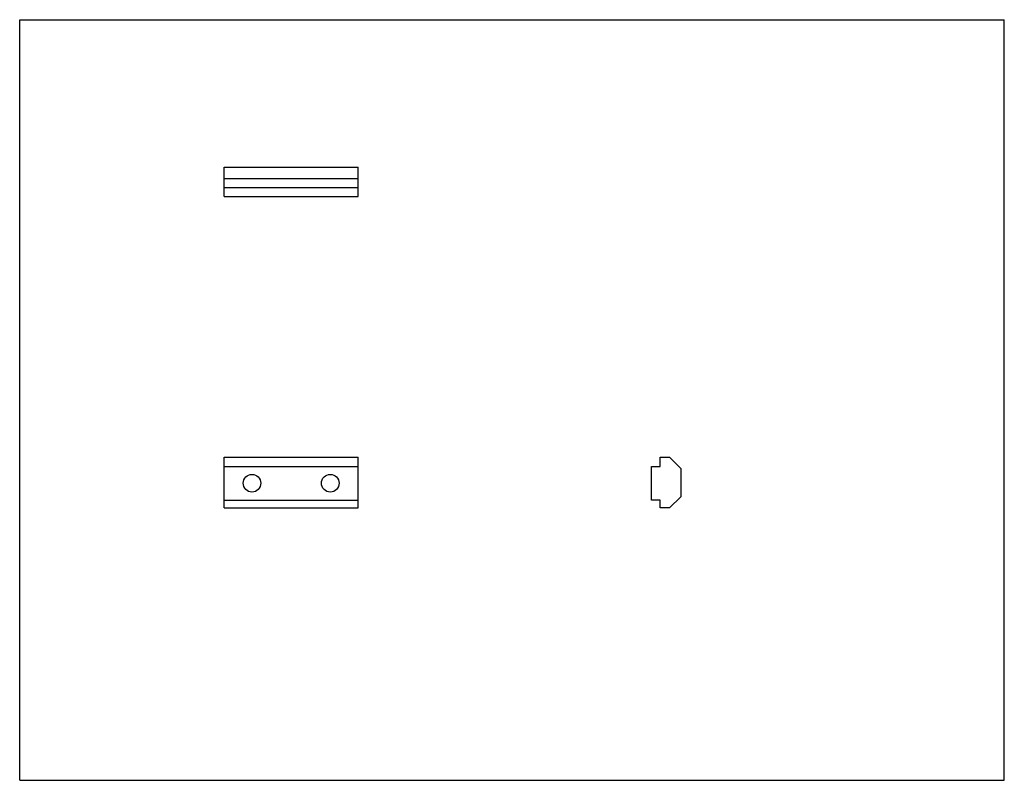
# Model space of a CAD drawing. Header units: inches. Extents: x 0 to 11, y 0 to 8.5.
import ezdxf

# ---------------------------------------------------------------- set-up
doc = ezdxf.new("R2010")
doc.units = ezdxf.units.IN
doc.header["$LTSCALE"] = 0.605
doc.header["$MEASUREMENT"] = 0
doc.layers.get('0').update_dxf_attribs({"linetype": 'CONTINUOUS'})

msp = doc.modelspace()

# ---------------------------------------------------------------- linework, layer by layer
at = {"color": 7, "linetype": 'CONTINUOUS'}
for p, q in [((0, 0), (0, 8.5)), ((0, 8.5), (11, 8.5)), ((11, 0), (11, 8.5)), ((2.283, 6.523), (2.283, 6.851)), ((2.283, 6.851), (3.783, 6.851)), ((3.783, 6.523), (3.783, 6.851)), ((2.283, 6.726), (3.783, 6.726)), ((2.283, 6.623), (3.783, 6.623)), ((2.283, 6.523), (3.783, 6.523)), ((2.283, 3.044), (2.283, 3.61)), ((2.283, 3.61), (3.783, 3.61)), ((3.783, 3.044), (3.783, 3.61)), ((7.157, 3.507), (7.157, 3.61)), ((7.157, 3.61), (7.26, 3.61)), ((7.385, 3.485), (7.26, 3.61)), ((2.283, 3.507), (3.783, 3.507)), ((7.057, 3.132), (7.057, 3.507)), ((7.057, 3.507), (7.157, 3.507)), ((7.385, 3.485), (7.385, 3.169)), ((2.283, 3.132), (3.783, 3.132)), ((7.157, 3.132), (7.057, 3.132)), ((7.157, 3.044), (7.157, 3.132)), ((7.26, 3.044), (7.385, 3.169)), ((2.283, 3.044), (3.783, 3.044)), ((7.26, 3.044), (7.157, 3.044)), ((0, 0), (11, 0))]:
    msp.add_line(p, q, dxfattribs=at)
for centre in [(2.595, 3.32), (3.47, 3.32)]:
    msp.add_circle(centre, 0.0984, dxfattribs=at)

doc.saveas('drawing.dxf')
